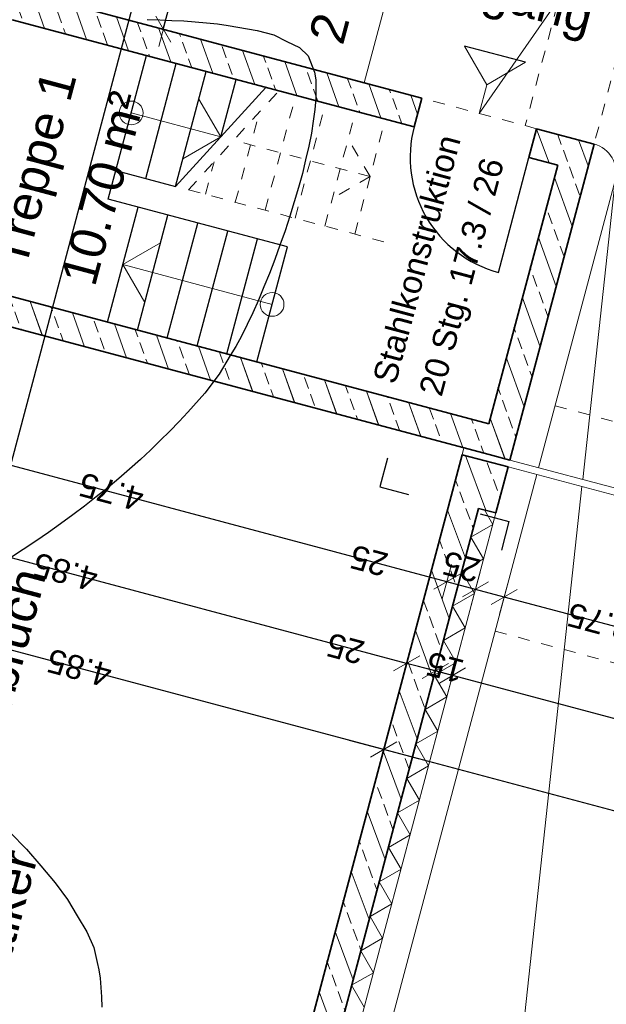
# Model space of a CAD drawing. Header units: metres. Extents: x 4462557 to 4462755, y 5328146 to 5328388.
# Tile 60 of 149: x 4462621.21 to 4462626.14, y 5328238.46 to 5328246.74. Entities that reach past the tile are written whole.
import ezdxf

# ---------------------------------------------------------------- set-up
doc = ezdxf.new("R2010")
doc.units = ezdxf.units.M
doc.header["$PDMODE"] = 65
doc.linetypes.add('AUSGEZOGEN', pattern=[0])
doc.linetypes.add('VERDECKT2_S2', pattern=[0.15000000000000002, 0.1, -0.05])
doc.layers.add('B31_BEWLIN', color=3, linetype='AUSGEZOGEN')
for name, color, linetype, lineweight in [('Maßlinie_Allgemein', 7, 'AUSGEZOGEN', 13), ('Schraffur', 7, 'AUSGEZOGEN', 158), ('Standard', 7, 'AUSGEZOGEN', 13)]:
    doc.layers.add(name, color=color, linetype=linetype, lineweight=lineweight)
doc.styles.add('ARIAL', font='ARIAL.TTF')
doc.dimstyles.new('_DIMSTYLE_10', dxfattribs={"dimtxt": 0.2, "dimasz": 0.3, "dimexe": 0, "dimexo": 1e-06, "dimgap": 0.1, "dimtad": 2, "dimdec": 3, "dimrnd": 0.005, "dimzin": 4, "dimdsep": 46, "dimtxsty": 'ARIAL', "dimblk1": 'ALL_ML_STRICH', "dimblk2": 'ALL_ML_STRICH', "dimsah": 1, "dimcen": 0, "dimse1": 1, "dimse2": 1, "dimclrd": 7, "dimclre": 7, "dimclrt": 7, "dimadec": 0, "dimazin": 0, "dimtfac": 1, "dimtdec": 0, "dimtix": 1, "dimtmove": 2, "dimatfit": 3, "dimfxl": 0, "dimtzin": 0, "dimlwd": 0, "dimlwe": 13, "dimarcsym": 0})
doc.dimstyles.new('_DIMSTYLE_13', dxfattribs={"dimtxt": 0.2, "dimasz": 0.3, "dimexe": 0, "dimexo": 0, "dimgap": 0.1, "dimtad": 2, "dimdec": 1, "dimlfac": 100, "dimrnd": 0.5, "dimzin": 4, "dimdsep": 46, "dimtxsty": 'ARIAL', "dimblk1": 'ALL_ML_STRICH', "dimblk2": 'ALL_ML_STRICH', "dimsah": 1, "dimcen": 0, "dimclrd": 7, "dimclre": 7, "dimclrt": 7, "dimadec": 0, "dimazin": 0, "dimtfac": 1, "dimtdec": 0, "dimtix": 1, "dimtmove": 2, "dimatfit": 3, "dimfxl": 0, "dimtvp": 1.2, "dimtzin": 0, "dimlwd": 0, "dimlwe": 13, "dimarcsym": 0})
doc.dimstyles.new('_DIMSTYLE_3', dxfattribs={"dimtxt": 0.2, "dimasz": 0.3, "dimexe": 0, "dimexo": 0, "dimgap": 0.1, "dimtad": 2, "dimrnd": 0.005, "dimzin": 4, "dimdsep": 46, "dimtxsty": 'ARIAL', "dimblk1": 'ALL_ML_STRICH', "dimblk2": 'ALL_ML_STRICH', "dimsah": 1, "dimcen": 0, "dimclrd": 7, "dimclre": 7, "dimclrt": 7, "dimadec": 0, "dimazin": 0, "dimtfac": 1, "dimtdec": 0, "dimtix": 1, "dimtmove": 2, "dimatfit": 3, "dimfxl": 0, "dimtzin": 0, "dimlwd": 0, "dimlwe": 13, "dimarcsym": 0})
doc.dimstyles.new('_DIMSTYLE_5', dxfattribs={"dimtxt": 0.2, "dimasz": 0.3, "dimexe": 0, "dimexo": 0, "dimgap": 0.1, "dimtad": 2, "dimdec": 3, "dimrnd": 0.005, "dimzin": 4, "dimdsep": 46, "dimtxsty": 'ARIAL', "dimblk1": 'ALL_ML_STRICH', "dimblk2": 'ALL_ML_STRICH', "dimsah": 1, "dimcen": 0, "dimclrd": 7, "dimclre": 7, "dimclrt": 7, "dimadec": 0, "dimazin": 0, "dimtfac": 1, "dimtdec": 0, "dimtix": 1, "dimtmove": 2, "dimatfit": 3, "dimfxl": 0, "dimtzin": 0, "dimlwd": 0, "dimlwe": 13, "dimarcsym": 0})
doc.dimstyles.new('_DIMSTYLE_7', dxfattribs={"dimtxt": 0.2, "dimasz": 0.3, "dimexe": 0, "dimexo": 1e-06, "dimgap": 0.1, "dimtad": 2, "dimrnd": 0.005, "dimzin": 4, "dimdsep": 46, "dimtxsty": 'ARIAL', "dimblk1": 'ALL_ML_STRICH', "dimblk2": 'ALL_ML_STRICH', "dimsah": 1, "dimcen": 0, "dimse1": 1, "dimse2": 1, "dimclrd": 7, "dimclre": 7, "dimclrt": 7, "dimadec": 0, "dimazin": 0, "dimtfac": 1, "dimtdec": 0, "dimtix": 1, "dimtmove": 2, "dimatfit": 3, "dimfxl": 0, "dimtzin": 0, "dimlwd": 0, "dimlwe": 13, "dimarcsym": 0})
pattern_1 = [(110, (0, 0), (-0.2819077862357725, -0.1026060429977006), []), (110, (-0.1409538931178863, -0.05130302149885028), (-0.2819077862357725, -0.1026060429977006), [0.1, -0.05])]

# ---------------------------------------------------------------- blocks, each defined once
blk = doc.blocks.new('ALL_ML_STRICH')
at = {"color": 0, "linetype": 'ByBlock', "lineweight": -2}
for p, q in [((-0.3, -0.3), (0.3, 0.3)), ((0, -0.5), (0, 0.5)), ((-1, 0), (0.5, 0))]:
    blk.add_line(p, q, dxfattribs=at)
blk = doc.blocks.new('*D133')
at = {"layer": 'DEFPOINTS', "color": 7, "linetype": 'AUSGEZOGEN', "lineweight": 13}
for p in [(4462623.691783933, 5328257.284837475), (4462616.632273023, 5328245.349666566), (4462620.255950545, 5328244.384544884)]:
    blk.add_point(p, dxfattribs=at)
at = {"layer": 'Maßlinie_Allgemein', "color": 7, "linetype": 'AUSGEZOGEN', "lineweight": -2}
blk.add_line((4462616.632273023, 5328245.349666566), (4462620.068106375, 5328258.249959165), dxfattribs=at)
at = {"layer": 'Maßlinie_Allgemein', "color": 7, "linetype": 'AUSGEZOGEN', "lineweight": 13, "xscale": 0.3, "yscale": 0.3, "zscale": 0.3}
for p, rotation in [((4462620.068106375, 5328258.249959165), 75.08618508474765), ((4462616.632273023, 5328245.349666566), 255.0861850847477)]:
    blk.add_blockref('ALL_ML_STRICH', p, dxfattribs=dict(at, rotation=rotation))
at = {"layer": 'Maßlinie_Allgemein', "color": 7, "linetype": 'AUSGEZOGEN', "lineweight": 13, "insert": (4462618.155044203, 5328251.857999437), "char_height": 0.2, "width": 1, "attachment_point": 5, "rotation": 75.08618508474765, "style": 'ARIAL'}
blk.add_mtext('\\A1;{\\A1;{13.35\\H0.132000;\\S^ ;}}', dxfattribs=at)
blk = doc.blocks.new('*D150')
at = {"layer": 'DEFPOINTS', "color": 7, "linetype": 'AUSGEZOGEN', "lineweight": 13}
for p in [(4462622.725469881, 5328257.542203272), (4462615.907537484, 5328245.542690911), (4462620.255950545, 5328244.384544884)]:
    blk.add_point(p, dxfattribs=at)
at = {"layer": 'Maßlinie_Allgemein', "color": 7, "linetype": 'AUSGEZOGEN', "lineweight": -2}
blk.add_line((4462615.907537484, 5328245.542690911), (4462619.343370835, 5328258.442983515), dxfattribs=at)
at = {"layer": 'Maßlinie_Allgemein', "color": 7, "linetype": 'AUSGEZOGEN', "lineweight": 13, "xscale": 0.3, "yscale": 0.3, "zscale": 0.3}
for p, rotation in [((4462619.343370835, 5328258.442983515), 75.08618508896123), ((4462615.907537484, 5328245.542690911), 255.0861850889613)]:
    blk.add_blockref('ALL_ML_STRICH', p, dxfattribs=dict(at, rotation=rotation))
at = {"layer": 'Maßlinie_Allgemein', "color": 7, "linetype": 'AUSGEZOGEN', "lineweight": 13, "insert": (4462617.430308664, 5328252.051023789), "char_height": 0.2, "width": 1, "attachment_point": 5, "rotation": 75.08618508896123, "style": 'ARIAL'}
blk.add_mtext('\\A1;{\\A1;{13.35\\H0.132000;\\S^ ;}}', dxfattribs=at)
blk = doc.blocks.new('*D159')
at = {"layer": 'DEFPOINTS', "color": 7, "linetype": 'AUSGEZOGEN', "lineweight": 13}
for p in [(4462629.534361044, 5328312.248479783), (4462615.182801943, 5328245.735715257), (4462620.255950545, 5328244.384544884)]:
    blk.add_point(p, dxfattribs=at)
at = {"layer": 'Maßlinie_Allgemein', "color": 7, "linetype": 'AUSGEZOGEN', "lineweight": -2}
blk.add_line((4462615.182801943, 5328245.735715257), (4462632.674879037, 5328311.412041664), dxfattribs=at)
at = {"layer": 'Maßlinie_Allgemein', "color": 7, "linetype": 'AUSGEZOGEN', "lineweight": 13, "xscale": 0.3, "yscale": 0.3, "zscale": 0.3}
for p, rotation in [((4462632.674879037, 5328311.412041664), 75.08618508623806), ((4462615.182801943, 5328245.735715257), 255.0861850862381)]:
    blk.add_blockref('ALL_ML_STRICH', p, dxfattribs=dict(at, rotation=rotation))
at = {"layer": 'Maßlinie_Allgemein', "color": 7, "linetype": 'AUSGEZOGEN', "lineweight": 13, "insert": (4462623.739269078, 5328278.652463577), "char_height": 0.2, "width": 1.2, "attachment_point": 5, "rotation": 75.08618508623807, "style": 'ARIAL'}
blk.add_mtext('\\A1;{\\A1;{67.96\\H0.132000;\\S5^ ;}}', dxfattribs=at)
blk = doc.blocks.new('*D276')
at = {"layer": 'DEFPOINTS', "color": 7, "linetype": 'AUSGEZOGEN', "lineweight": 13}
for p in [(4462621.913040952, 5328249.634930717), (4462621.205284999, 5328246.977567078), (4462622.413177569, 5328246.655859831)]:
    blk.add_point(p, dxfattribs=at)
at = {"layer": 'Maßlinie_Allgemein', "color": 7, "linetype": 'AUSGEZOGEN', "lineweight": -2}
for p, q in [((4462622.413177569, 5328246.655859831), (4462623.120933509, 5328249.313223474)), ((4462623.120933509, 5328249.313223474), (4462623.120933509, 5328249.313223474)), ((4462622.413177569, 5328246.655859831), (4462622.413177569, 5328246.655859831))]:
    blk.add_line(p, q, dxfattribs=at)
at = {"layer": 'Maßlinie_Allgemein', "color": 7, "linetype": 'AUSGEZOGEN', "lineweight": 13, "xscale": 0.3, "yscale": 0.3, "zscale": 0.3}
for p, rotation in [((4462623.120933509, 5328249.313223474), 75.0861849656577), ((4462622.413177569, 5328246.655859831), 255.0861849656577)]:
    blk.add_blockref('ALL_ML_STRICH', p, dxfattribs=dict(at, rotation=rotation))
at = {"layer": 'Maßlinie_Allgemein', "color": 7, "linetype": 'AUSGEZOGEN', "lineweight": 13, "insert": (4462622.574022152, 5328248.050128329), "char_height": 0.2, "width": 0.8, "attachment_point": 5, "rotation": 75.08618496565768, "style": 'ARIAL'}
blk.add_mtext('\\A1;{\\A1;{2.75\\H0.132000;\\S^ ;}}', dxfattribs=at)
blk = doc.blocks.new('*D322')
at = {"layer": 'DEFPOINTS', "color": 7, "linetype": 'AUSGEZOGEN', "lineweight": 13}
for p in [(4462625.555235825, 5328242.911054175), (4462627.938504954, 5328241.174173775), (4462627.912897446, 5328241.078026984)]:
    blk.add_point(p, dxfattribs=at)
at = {"layer": 'Maßlinie_Allgemein', "color": 7, "linetype": 'AUSGEZOGEN', "lineweight": -2}
for p, q in [((4462625.281141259, 5328241.881929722), (4462625.281141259, 5328241.881929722)), ((4462627.938504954, 5328241.174173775), (4462625.281141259, 5328241.881929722)), ((4462627.938504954, 5328241.174173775), (4462627.938504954, 5328241.174173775))]:
    blk.add_line(p, q, dxfattribs=at)
at = {"layer": 'Maßlinie_Allgemein', "color": 7, "linetype": 'AUSGEZOGEN', "lineweight": 13, "yscale": 0.3, "zscale": 0.3}
for p, xscale, rotation in [((4462625.281141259, 5328241.881929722), 0.3, 165.0861851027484), ((4462627.938504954, 5328241.174173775), 0.3000000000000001, 345.0861851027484)]:
    blk.add_blockref('ALL_ML_STRICH', p, dxfattribs=dict(at, xscale=xscale, rotation=rotation))
at = {"layer": 'Maßlinie_Allgemein', "color": 7, "linetype": 'AUSGEZOGEN', "lineweight": 13, "insert": (4462626.082800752, 5328241.671947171), "char_height": 0.2, "width": 0.8, "attachment_point": 5, "rotation": 165.0861851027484, "style": 'ARIAL'}
blk.add_mtext('\\A1;{\\A1;{2.75\\H0.132000;\\S^ ;}}', dxfattribs=at)
blk = doc.blocks.new('*D323')
at = {"layer": 'DEFPOINTS', "color": 7, "linetype": 'AUSGEZOGEN', "lineweight": 13}
for p in [(4462625.329099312, 5328243.033374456), (4462625.555235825, 5328242.911054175), (4462625.281141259, 5328241.881929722)]:
    blk.add_point(p, dxfattribs=at)
at = {"layer": 'Maßlinie_Allgemein', "color": 7, "linetype": 'AUSGEZOGEN', "lineweight": -2}
for p, q in [((4462625.039562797, 5328241.946271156), (4462625.039562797, 5328241.946271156)), ((4462625.281141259, 5328241.881929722), (4462625.039562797, 5328241.946271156)), ((4462625.281141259, 5328241.881929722), (4462625.281141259, 5328241.881929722))]:
    blk.add_line(p, q, dxfattribs=at)
at = {"layer": 'Maßlinie_Allgemein', "color": 7, "linetype": 'AUSGEZOGEN', "lineweight": 13, "yscale": 0.3, "zscale": 0.3}
for p, xscale, rotation in [((4462625.039562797, 5328241.946271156), 0.3, 165.0861851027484), ((4462625.281141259, 5328241.881929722), 0.3000000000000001, 345.0861851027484)]:
    blk.add_blockref('ALL_ML_STRICH', p, dxfattribs=dict(at, xscale=xscale, rotation=rotation))
at = {"layer": 'Maßlinie_Allgemein', "color": 7, "linetype": 'AUSGEZOGEN', "lineweight": 13, "insert": (4462624.919801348, 5328242.136926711), "char_height": 0.2, "width": 0.8, "attachment_point": 5, "rotation": 165.0861851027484, "style": 'ARIAL'}
blk.add_mtext('\\A1;{\\A1;{25\\H0.132000;\\S^ ;}}', dxfattribs=at)
blk = doc.blocks.new('*D324')
at = {"layer": 'DEFPOINTS', "color": 7, "linetype": 'AUSGEZOGEN', "lineweight": 13}
for p in [(4462625.151862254, 5328243.339294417), (4462625.329099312, 5328243.033374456), (4462625.039562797, 5328241.946271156)]:
    blk.add_point(p, dxfattribs=at)
at = {"layer": 'Maßlinie_Allgemein', "color": 7, "linetype": 'AUSGEZOGEN', "lineweight": -2}
for p, q in [((4462624.79798429, 5328242.010612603), (4462624.79798429, 5328242.010612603)), ((4462625.039562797, 5328241.946271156), (4462624.79798429, 5328242.010612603)), ((4462625.039562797, 5328241.946271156), (4462625.039562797, 5328241.946271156))]:
    blk.add_line(p, q, dxfattribs=at)
at = {"layer": 'Maßlinie_Allgemein', "color": 7, "linetype": 'AUSGEZOGEN', "lineweight": 13, "yscale": 0.3, "zscale": 0.3}
for p, xscale, rotation in [((4462624.79798429, 5328242.010612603), 0.3, 165.0861851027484), ((4462625.039562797, 5328241.946271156), 0.3000000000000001, 345.0861851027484)]:
    blk.add_blockref('ALL_ML_STRICH', p, dxfattribs=dict(at, xscale=xscale, rotation=rotation))
at = {"layer": 'Maßlinie_Allgemein', "color": 7, "linetype": 'AUSGEZOGEN', "lineweight": 13, "insert": (4462624.143232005, 5328242.1884632), "char_height": 0.2, "width": 0.8, "attachment_point": 5, "rotation": 165.0861851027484, "style": 'ARIAL'}
blk.add_mtext('\\A1;{\\A1;{25\\H0.132000;\\S^ ;}}', dxfattribs=at)
blk = doc.blocks.new('*D325')
at = {"layer": 'DEFPOINTS', "color": 7, "linetype": 'AUSGEZOGEN', "lineweight": 13}
for p in [(4462620.561870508, 5328244.561781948), (4462625.151862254, 5328243.339294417), (4462624.79798429, 5328242.010612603)]:
    blk.add_point(p, dxfattribs=at)
at = {"layer": 'Maßlinie_Allgemein', "color": 7, "linetype": 'AUSGEZOGEN', "lineweight": -2}
for p, q in [((4462620.207992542, 5328243.233100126), (4462620.207992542, 5328243.233100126)), ((4462624.79798429, 5328242.010612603), (4462620.207992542, 5328243.233100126)), ((4462624.79798429, 5328242.010612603), (4462624.79798429, 5328242.010612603))]:
    blk.add_line(p, q, dxfattribs=at)
at = {"layer": 'Maßlinie_Allgemein', "color": 7, "linetype": 'AUSGEZOGEN', "lineweight": 13, "yscale": 0.3, "zscale": 0.3}
for p, xscale, rotation in [((4462620.207992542, 5328243.233100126), 0.3, 165.0861851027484), ((4462624.79798429, 5328242.010612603), 0.3000000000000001, 345.0861851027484)]:
    blk.add_blockref('ALL_ML_STRICH', p, dxfattribs=dict(at, xscale=xscale, rotation=rotation))
at = {"layer": 'Maßlinie_Allgemein', "color": 7, "linetype": 'AUSGEZOGEN', "lineweight": 13, "insert": (4462621.975966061, 5328242.765751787), "char_height": 0.2, "width": 0.8, "attachment_point": 5, "rotation": 165.0861851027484, "style": 'ARIAL'}
blk.add_mtext('\\A1;{\\A1;{4.75\\H0.132000;\\S^ ;}}', dxfattribs=at)
blk = doc.blocks.new('*D330')
at = {"layer": 'DEFPOINTS', "color": 7, "linetype": 'AUSGEZOGEN', "lineweight": 13}
for p in [(4462625.329099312, 5328243.033374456), (4462631.126983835, 5328241.489179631), (4462630.644422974, 5328239.677340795)]:
    blk.add_point(p, dxfattribs=at)
at = {"layer": 'Maßlinie_Allgemein', "color": 7, "linetype": 'AUSGEZOGEN', "lineweight": -2}
for p, q in [((4462624.846538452, 5328241.221535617), (4462624.846538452, 5328241.221535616)), ((4462630.644422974, 5328239.677340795), (4462624.846538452, 5328241.221535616)), ((4462630.644422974, 5328239.677340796), (4462630.644422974, 5328239.677340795))]:
    blk.add_line(p, q, dxfattribs=at)
at = {"layer": 'Maßlinie_Allgemein', "color": 7, "linetype": 'AUSGEZOGEN', "lineweight": 13, "xscale": 0.3, "yscale": 0.3, "zscale": 0.3}
for p, rotation in [((4462624.846538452, 5328241.221535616), 165.0861850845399), ((4462630.644422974, 5328239.677340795), 345.0861850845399)]:
    blk.add_blockref('ALL_ML_STRICH', p, dxfattribs=dict(at, rotation=rotation))
at = {"layer": 'Maßlinie_Allgemein', "color": 7, "linetype": 'AUSGEZOGEN', "lineweight": 13, "insert": (4462627.219513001, 5328240.593052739), "char_height": 0.2, "width": 0.8, "attachment_point": 5, "rotation": 165.08618508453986, "style": 'ARIAL'}
blk.add_mtext('\\A1;{\\A1;{6.00\\H0.132000;\\S^ ;}}', dxfattribs=at)
blk = doc.blocks.new('*D331')
at = {"layer": 'DEFPOINTS', "color": 7, "linetype": 'AUSGEZOGEN', "lineweight": 13}
for p in [(4462625.184152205, 5328243.071979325), (4462625.329099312, 5328243.033374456), (4462624.846538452, 5328241.221535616)]:
    blk.add_point(p, dxfattribs=at)
at = {"layer": 'Maßlinie_Allgemein', "color": 7, "linetype": 'AUSGEZOGEN', "lineweight": -2}
for p, q in [((4462624.701591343, 5328241.260140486), (4462624.701591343, 5328241.260140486)), ((4462624.846538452, 5328241.221535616), (4462624.701591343, 5328241.260140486)), ((4462624.846538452, 5328241.221535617), (4462624.846538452, 5328241.221535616))]:
    blk.add_line(p, q, dxfattribs=at)
at = {"layer": 'Maßlinie_Allgemein', "color": 7, "linetype": 'AUSGEZOGEN', "lineweight": 13, "xscale": 0.3, "yscale": 0.3, "zscale": 0.3}
for p, rotation in [((4462624.846538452, 5328241.221535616), 345.0861850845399), ((4462624.701591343, 5328241.260140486), 165.0861850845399)]:
    blk.add_blockref('ALL_ML_STRICH', p, dxfattribs=dict(at, rotation=rotation))
at = {"layer": 'Maßlinie_Allgemein', "color": 7, "linetype": 'AUSGEZOGEN', "lineweight": 13, "insert": (4462624.782859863, 5328241.290539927), "char_height": 0.2, "width": 0.8, "attachment_point": 5, "rotation": 165.08618508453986, "style": 'ARIAL'}
blk.add_mtext('\\A1;{\\A1;{15\\H0.132000;\\S^ ;}}', dxfattribs=at)
blk = doc.blocks.new('*D332')
at = {"layer": 'DEFPOINTS', "color": 7, "linetype": 'AUSGEZOGEN', "lineweight": 13}
for p in [(4462624.942573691, 5328243.136320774), (4462625.184152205, 5328243.071979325), (4462624.701591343, 5328241.260140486)]:
    blk.add_point(p, dxfattribs=at)
at = {"layer": 'Maßlinie_Allgemein', "color": 7, "linetype": 'AUSGEZOGEN', "lineweight": -2}
for p, q in [((4462624.460012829, 5328241.324481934), (4462624.460012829, 5328241.324481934)), ((4462624.701591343, 5328241.260140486), (4462624.460012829, 5328241.324481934)), ((4462624.701591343, 5328241.260140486), (4462624.701591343, 5328241.260140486))]:
    blk.add_line(p, q, dxfattribs=at)
at = {"layer": 'Maßlinie_Allgemein', "color": 7, "linetype": 'AUSGEZOGEN', "lineweight": 13, "xscale": 0.3, "yscale": 0.3, "zscale": 0.3}
for p, rotation in [((4462624.460012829, 5328241.324481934), 165.0861850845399), ((4462624.701591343, 5328241.260140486), 345.0861850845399)]:
    blk.add_blockref('ALL_ML_STRICH', p, dxfattribs=dict(at, rotation=rotation))
at = {"layer": 'Maßlinie_Allgemein', "color": 7, "linetype": 'AUSGEZOGEN', "lineweight": 13, "insert": (4462623.945688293, 5328241.448723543), "char_height": 0.2, "width": 0.8, "attachment_point": 5, "rotation": 165.08618508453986, "style": 'ARIAL'}
blk.add_mtext('\\A1;{\\A1;{25\\H0.132000;\\S^ ;}}', dxfattribs=at)
blk = doc.blocks.new('*D333')
at = {"layer": 'DEFPOINTS', "color": 7, "linetype": 'AUSGEZOGEN', "lineweight": 13}
for p in [(4462620.255950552, 5328244.384544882), (4462624.942573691, 5328243.136320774), (4462624.460012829, 5328241.324481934)]:
    blk.add_point(p, dxfattribs=at)
at = {"layer": 'Maßlinie_Allgemein', "color": 7, "linetype": 'AUSGEZOGEN', "lineweight": -2}
for p, q in [((4462619.773389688, 5328242.572706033), (4462619.773389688, 5328242.572706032)), ((4462624.460012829, 5328241.324481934), (4462619.773389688, 5328242.572706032)), ((4462624.460012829, 5328241.324481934), (4462624.460012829, 5328241.324481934))]:
    blk.add_line(p, q, dxfattribs=at)
at = {"layer": 'Maßlinie_Allgemein', "color": 7, "linetype": 'AUSGEZOGEN', "lineweight": 13, "xscale": 0.3, "yscale": 0.3, "zscale": 0.3}
for p, rotation in [((4462619.773389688, 5328242.572706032), 165.0861850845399), ((4462624.460012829, 5328241.324481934), 345.0861850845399)]:
    blk.add_blockref('ALL_ML_STRICH', p, dxfattribs=dict(at, rotation=rotation))
at = {"layer": 'Maßlinie_Allgemein', "color": 7, "linetype": 'AUSGEZOGEN', "lineweight": 13, "insert": (4462621.589678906, 5328242.092489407), "char_height": 0.2, "width": 0.8, "attachment_point": 5, "rotation": 165.08618508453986, "style": 'ARIAL'}
blk.add_mtext('\\A1;{\\A1;{4.85\\H0.132000;\\S^ ;}}', dxfattribs=at)
blk = doc.blocks.new('*D335')
at = {"layer": 'DEFPOINTS', "color": 7, "linetype": 'AUSGEZOGEN', "lineweight": 13}
for p in [(4462624.942573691, 5328243.136320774), (4462631.513509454, 5328241.386233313), (4462630.837924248, 5328238.84965894)]:
    blk.add_point(p, dxfattribs=at)
at = {"layer": 'Maßlinie_Allgemein', "color": 7, "linetype": 'AUSGEZOGEN', "lineweight": -2}
for p, q in [((4462624.266988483, 5328240.599746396), (4462624.266988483, 5328240.599746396)), ((4462630.837924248, 5328238.84965894), (4462624.266988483, 5328240.599746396)), ((4462630.837924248, 5328238.84965894), (4462630.837924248, 5328238.84965894))]:
    blk.add_line(p, q, dxfattribs=at)
at = {"layer": 'Maßlinie_Allgemein', "color": 7, "linetype": 'AUSGEZOGEN', "lineweight": 13, "xscale": 0.3, "yscale": 0.3, "zscale": 0.3}
for p, rotation in [((4462624.266988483, 5328240.599746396), 165.0861850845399), ((4462630.837924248, 5328238.84965894), 345.0861850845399)]:
    blk.add_blockref('ALL_ML_STRICH', p, dxfattribs=dict(at, rotation=rotation))
at = {"layer": 'Maßlinie_Allgemein', "color": 7, "linetype": 'AUSGEZOGEN', "lineweight": 13, "insert": (4462627.026488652, 5328239.868317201), "char_height": 0.2, "width": 0.8, "attachment_point": 5, "rotation": 165.08618508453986, "style": 'ARIAL'}
blk.add_mtext('\\A1;{\\A1;{6.80\\H0.132000;\\S^ ;}}', dxfattribs=at)
blk = doc.blocks.new('*D336')
at = {"layer": 'DEFPOINTS', "color": 7, "linetype": 'AUSGEZOGEN', "lineweight": 13}
for p in [(4462620.255950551, 5328244.384544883), (4462624.942573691, 5328243.136320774), (4462624.266988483, 5328240.599746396)]:
    blk.add_point(p, dxfattribs=at)
at = {"layer": 'Maßlinie_Allgemein', "color": 7, "linetype": 'AUSGEZOGEN', "lineweight": -2}
for p, q in [((4462619.58036534, 5328241.847970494), (4462619.58036534, 5328241.847970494)), ((4462624.266988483, 5328240.599746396), (4462619.58036534, 5328241.847970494)), ((4462624.266988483, 5328240.599746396), (4462624.266988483, 5328240.599746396))]:
    blk.add_line(p, q, dxfattribs=at)
at = {"layer": 'Maßlinie_Allgemein', "color": 7, "linetype": 'AUSGEZOGEN', "lineweight": 13, "xscale": 0.3, "yscale": 0.3, "zscale": 0.3}
for p, rotation in [((4462619.58036534, 5328241.847970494), 165.0861850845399), ((4462624.266988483, 5328240.599746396), 345.0861850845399)]:
    blk.add_blockref('ALL_ML_STRICH', p, dxfattribs=dict(at, rotation=rotation))
at = {"layer": 'Maßlinie_Allgemein', "color": 7, "linetype": 'AUSGEZOGEN', "lineweight": 13, "insert": (4462621.706732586, 5328241.285168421), "char_height": 0.2, "width": 0.8, "attachment_point": 5, "rotation": 165.08618508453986, "style": 'ARIAL'}
blk.add_mtext('\\A1;{\\A1;{4.85\\H0.132000;\\S^ ;}}', dxfattribs=at)
blk = doc.blocks.new('*D510')
at = {"layer": 'DEFPOINTS', "color": 7, "linetype": 'AUSGEZOGEN', "lineweight": 13}
for p in [(4462624.584716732, 5328330.936036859), (4462595.123819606, 5328235.124836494), (4462603.743295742, 5328232.829145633)]:
    blk.add_point(p, dxfattribs=at)
at = {"layer": 'Maßlinie_Allgemein', "color": 7, "linetype": 'AUSGEZOGEN', "lineweight": -2}
for p, q in [((4462603.743295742, 5328232.829145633), (4462629.522581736, 5328329.620897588)), ((4462629.522581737, 5328329.620897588), (4462629.522581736, 5328329.620897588)), ((4462603.743295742, 5328232.829145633), (4462603.743295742, 5328232.829145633))]:
    blk.add_line(p, q, dxfattribs=at)
at = {"layer": 'Maßlinie_Allgemein', "color": 7, "linetype": 'AUSGEZOGEN', "lineweight": 13, "xscale": 0.3, "yscale": 0.3, "zscale": 0.3}
for p, rotation in [((4462629.522581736, 5328329.620897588), 75.08618496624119), ((4462603.743295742, 5328232.829145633), 255.0861849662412)]:
    blk.add_blockref('ALL_ML_STRICH', p, dxfattribs=dict(at, rotation=rotation))
at = {"layer": 'Maßlinie_Allgemein', "color": 7, "linetype": 'AUSGEZOGEN', "lineweight": 13, "insert": (4462616.44138705, 5328281.296171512), "char_height": 0.2, "width": 1.4, "attachment_point": 5, "rotation": 75.08618496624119, "style": 'ARIAL'}
blk.add_mtext('\\A1;{\\A1;{100.16\\H0.132000;\\S5^ ;}}', dxfattribs=at)

msp = doc.modelspace()

# ---------------------------------------------------------------- hatches: boundary and pattern name
at = {"layer": 'Schraffur', "linetype": 'AUSGEZOGEN', "lineweight": 18}
h = msp.add_hatch(dxfattribs=at)
h.set_pattern_fill('SCHRAFFUR_7', scale=0.09999999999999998, angle=65, style=0, pattern_type=2)
h.set_pattern_definition(pattern_1)
h.paths.add_polyline_path([(4462621.791043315, 5328249.176874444), (4462621.549252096, 5328249.240417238), (4462620.294408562, 5328244.528940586), (4462620.307253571, 5328244.525498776), (4462620.33095055, 5328244.514448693), (4462620.352368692, 5328244.49945155), (4462620.370857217, 5328244.480963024), (4462620.385854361, 5328244.459544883), (4462620.396904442, 5328244.435847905), (4462620.403671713, 5328244.41059211), (4462620.40595055, 5328244.384544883), (4462620.403671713, 5328244.358497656), (4462620.400346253, 5328244.346086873), (4462625.184152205, 5328243.071979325), (4462625.329099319, 5328243.033374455), (4462626.036855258, 5328245.690738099), (4462625.553698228, 5328245.819420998), (4462625.48935678, 5328245.577842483), (4462625.730935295, 5328245.513501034), (4462625.151862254, 5328243.339294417), (4462620.561870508, 5328244.561781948), (4462621.140943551, 5328246.735988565), (4462624.523042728, 5328245.83520828), (4462624.587384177, 5328246.076786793), (4462621.205284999, 5328246.977567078)], flags=0)
h = msp.add_hatch(dxfattribs=at)
h.set_pattern_fill('SCHRAFFUR_7', scale=0.09999999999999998, angle=65, style=0, pattern_type=2)
h.set_pattern_definition(pattern_1)
h.paths.add_polyline_path([(4462620.561870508, 5328244.561781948), (4462620.497529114, 5328244.320203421), (4462625.329099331, 5328243.033374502), (4462626.036855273, 5328245.690738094), (4462625.553698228, 5328245.819420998), (4462625.48935678, 5328245.577842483), (4462625.73093531, 5328245.51350103), (4462625.151862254, 5328243.339294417)], flags=0)
h = msp.add_hatch(dxfattribs=at)
h.set_pattern_fill('SCHRAFFUR_7', scale=0.09999999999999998, angle=65, style=0, pattern_type=2)
h.set_pattern_definition(pattern_1)
h.paths.add_polyline_path([(4462625.210711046, 5328242.588869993), (4462625.313657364, 5328242.975395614), (4462625.168710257, 5328243.014000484), (4462624.927131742, 5328243.078341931), (4462620.975038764, 5328228.239684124), (4462621.361564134, 5328228.136737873), (4462621.464510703, 5328228.523263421), (4462621.319563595, 5328228.56186829), (4462625.065763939, 5328242.627474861)], flags=0)

# ---------------------------------------------------------------- linework, layer by layer
at = {"layer": 'B31_BEWLIN', "color": 250, "linetype": 'AUSGEZOGEN'}
for points in [[(4462622.277251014, 5328246.738948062), (4462622.382966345, 5328246.73590357), (4462622.484140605, 5328246.73053988), (4462622.585314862, 5328246.72517619), (4462622.682732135, 5328246.718113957), (4462622.775608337, 5328246.70873253), (4462622.869268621, 5328246.699971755), (4462622.957603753, 5328246.688271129), (4462623.039993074, 5328246.674414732), (4462623.203987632, 5328246.646081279), (4462623.344035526, 5328246.607720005), (4462623.45167527, 5328246.55390843), (4462623.558694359, 5328246.500880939), (4462623.63268464, 5328246.43318723), (4462623.666333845, 5328246.346538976), (4462623.685076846, 5328246.296106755), (4462623.695200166, 5328246.230148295), (4462623.696044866, 5328246.151743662), (4462623.696889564, 5328246.073339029), (4462623.689076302, 5328245.98170414), (4462623.673879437, 5328245.881673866), (4462623.658682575, 5328245.781643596), (4462623.636722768, 5328245.672433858), (4462623.609895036, 5328245.558095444), (4462623.583067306, 5328245.443757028), (4462623.551371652, 5328245.32428994), (4462623.515298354, 5328245.203908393), (4462623.47844097, 5328245.082906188), (4462623.437205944, 5328244.960989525), (4462623.393324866, 5328244.840804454), (4462623.350848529, 5328244.720455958), (4462623.305726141, 5328244.601839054), (4462623.25985272, 5328244.489004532), (4462623.213358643, 5328244.376954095), (4462623.16532945, 5328244.270065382), (4462623.117660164, 5328244.172389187), (4462623.069990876, 5328244.074712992), (4462623.022060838, 5328243.987033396), (4462622.976747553, 5328243.912490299), (4462622.88281362, 5328243.756924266), (4462622.761734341, 5328243.597312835), (4462622.619257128, 5328243.437343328), (4462622.547316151, 5328243.357440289), (4462622.46959279, 5328243.276786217), (4462622.387655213, 5328243.196622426), (4462622.306501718, 5328243.117079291), (4462622.220349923, 5328243.037405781), (4462622.129983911, 5328242.958222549), (4462622.039617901, 5328242.879039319), (4462621.945821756, 5328242.800967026), (4462621.848595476, 5328242.724005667), (4462621.751369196, 5328242.64704431), (4462621.651496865, 5328242.571814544), (4462621.548978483, 5328242.498316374), (4462621.4464601, 5328242.424818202), (4462621.341916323, 5328242.352267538), (4462621.235510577, 5328242.282069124), (4462621.127700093, 5328242.212034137)], [(4462622.277251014, 5328246.738948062), (4462622.382966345, 5328246.73590357), (4462622.484140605, 5328246.73053988), (4462622.585314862, 5328246.72517619), (4462622.682732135, 5328246.718113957), (4462622.775608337, 5328246.70873253), (4462622.869268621, 5328246.699971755), (4462622.957603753, 5328246.688271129), (4462623.039993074, 5328246.674414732), (4462623.203987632, 5328246.646081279), (4462623.344035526, 5328246.607720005), (4462623.45167527, 5328246.55390843), (4462623.558694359, 5328246.500880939), (4462623.63268464, 5328246.43318723), (4462623.666333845, 5328246.346538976), (4462623.685076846, 5328246.296106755), (4462623.695200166, 5328246.230148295), (4462623.696044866, 5328246.151743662), (4462623.696889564, 5328246.073339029), (4462623.689076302, 5328245.98170414), (4462623.673879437, 5328245.881673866), (4462623.658682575, 5328245.781643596), (4462623.636722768, 5328245.672433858), (4462623.609895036, 5328245.558095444), (4462623.583067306, 5328245.443757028), (4462623.551371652, 5328245.32428994), (4462623.515298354, 5328245.203908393), (4462623.47844097, 5328245.082906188), (4462623.437205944, 5328244.960989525), (4462623.393324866, 5328244.840804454), (4462623.350848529, 5328244.720455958), (4462623.305726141, 5328244.601839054), (4462623.25985272, 5328244.489004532), (4462623.213358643, 5328244.376954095), (4462623.16532945, 5328244.270065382), (4462623.117660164, 5328244.172389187), (4462623.069990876, 5328244.074712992), (4462623.022060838, 5328243.987033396), (4462622.976747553, 5328243.912490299), (4462622.88281362, 5328243.756924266), (4462622.761734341, 5328243.597312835), (4462622.619257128, 5328243.437343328), (4462622.547316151, 5328243.357440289), (4462622.46959279, 5328243.276786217), (4462622.387655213, 5328243.196622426), (4462622.306501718, 5328243.117079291), (4462622.220349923, 5328243.037405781), (4462622.129983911, 5328242.958222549), (4462622.039617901, 5328242.879039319), (4462621.945821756, 5328242.800967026), (4462621.848595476, 5328242.724005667), (4462621.751369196, 5328242.64704431), (4462621.651496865, 5328242.571814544), (4462621.548978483, 5328242.498316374), (4462621.4464601, 5328242.424818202), (4462621.341916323, 5328242.352267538), (4462621.235510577, 5328242.282069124), (4462621.127700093, 5328242.212034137)], [(4462621.126550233, 5328239.902649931), (4462621.263880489, 5328239.761382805), (4462621.384190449, 5328239.620672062), (4462621.505121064, 5328239.479177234), (4462621.60841073, 5328239.339022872), (4462621.689387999, 5328239.202888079), (4462621.770365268, 5328239.066753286), (4462621.827625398, 5328238.934801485), (4462621.856962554, 5328238.810476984), (4462621.870704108, 5328238.748261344), (4462621.880957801, 5328238.677304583), (4462621.887421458, 5328238.598246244), (4462621.893264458, 5328238.519971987), (4462621.895317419, 5328238.43359615)], [(4462621.126550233, 5328239.902649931), (4462621.263880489, 5328239.761382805), (4462621.384190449, 5328239.620672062), (4462621.505121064, 5328239.479177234), (4462621.60841073, 5328239.339022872), (4462621.689387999, 5328239.202888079), (4462621.770365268, 5328239.066753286), (4462621.827625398, 5328238.934801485), (4462621.856962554, 5328238.810476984), (4462621.870704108, 5328238.748261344), (4462621.880957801, 5328238.677304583), (4462621.887421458, 5328238.598246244), (4462621.893264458, 5328238.519971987), (4462621.895317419, 5328238.43359615)]]:
    msp.add_lwpolyline(points, dxfattribs=at)
at = {"layer": 'Standard', "color": 7, "linetype": 'VERDECKT2_S2', "lineweight": 18}
for p, q in [((4462626.808237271, 5328250.918306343), (4462625.457066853, 5328245.845157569)), ((4462626.744611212, 5328248.348101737), (4462626.036855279, 5328245.690738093)), ((4462622.625563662, 5328245.305718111), (4462623.385412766, 5328246.13820195)), ((4462623.270373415, 5328245.133981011), (4462623.52773921, 5328246.100295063)), ((4462623.019131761, 5328245.200896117), (4462623.22071252, 5328245.957757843)), ((4462623.521615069, 5328245.067065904), (4462623.778980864, 5328246.033379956)), ((4462623.772856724, 5328245.000150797), (4462624.030222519, 5328245.966464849)), ((4462624.024098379, 5328244.93323569), (4462624.281464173, 5328245.899549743)), ((4462625.457066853, 5328245.845157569), (4462625.605968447, 5328245.805499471)), ((4462624.152781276, 5328245.416392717), (4462623.005488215, 5328245.721960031)), ((4462624.152781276, 5328245.416392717), (4462623.968454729, 5328245.734549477)), ((4462622.767890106, 5328245.267811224), (4462622.840787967, 5328245.541515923)), ((4462624.152781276, 5328245.416392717), (4462623.834624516, 5328245.23206617)), ((4462622.625563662, 5328245.305718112), (4462624.275340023, 5328244.866320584)), ((4462625.70946166, 5328243.49011552), (4462631.024189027, 5328242.074603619)), ((4462625.204620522, 5328241.594622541), (4462630.51934794, 5328240.179110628))]:
    msp.add_line(p, q, dxfattribs=at)
at = {"layer": 'Standard', "color": 7, "linetype": 'AUSGEZOGEN', "lineweight": 25}
for p, q in [((4462622.699143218, 5328248.894339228), (4462617.587677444, 5328229.702662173)), ((4462625.459359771, 5328246.377670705), (4462624.946894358, 5328246.514159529)), ((4462621.949823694, 5328245.22697803), (4462622.271530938, 5328246.434870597)), ((4462622.265406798, 5328245.401641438), (4462622.522772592, 5328246.36795549)), ((4462622.516648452, 5328245.334726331), (4462622.774014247, 5328246.301040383)), ((4462622.896573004, 5328245.75096825), (4462623.025255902, 5328246.234125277)), ((4462622.516648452, 5328245.334726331), (4462623.276497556, 5328246.16721017)), ((4462625.23199099, 5328244.61152843), (4462625.489356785, 5328245.577842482)), ((4462622.014165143, 5328245.468556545), (4462622.516648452, 5328245.334726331)), ((4462623.457273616, 5328244.825487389), (4462621.949823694, 5328245.22697803)), ((4462621.943699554, 5328244.193748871), (4462622.201065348, 5328245.160062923)), ((4462622.194941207, 5328244.126833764), (4462622.452307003, 5328245.093147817)), ((4462622.44618286, 5328244.059918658), (4462622.703548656, 5328245.02623271)), ((4462622.697424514, 5328243.993003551), (4462622.954790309, 5328244.959317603)), ((4462622.948666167, 5328243.926088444), (4462623.206031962, 5328244.892402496)), ((4462623.199907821, 5328243.859173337), (4462623.457273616, 5328244.825487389)), ((4462624.298443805, 5328243.049161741), (4462624.234102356, 5328242.807583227)), ((4462624.234102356, 5328242.807583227), (4462624.475680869, 5328242.743241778)), ((4462625.079626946, 5328242.582388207), (4462625.321205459, 5328242.518046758)), ((4462625.321205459, 5328242.518046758), (4462625.256864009, 5328242.276468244))]:
    msp.add_line(p, q, dxfattribs=at)
at = {"layer": 'Standard', "color": 7, "linetype": 'AUSGEZOGEN', "lineweight": 13}
for p, q in [((4462624.10422715, 5328246.205469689), (4462624.811983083, 5328248.862833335)), ((4462625.134882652, 5328246.18968241), (4462624.946894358, 5328246.514159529)), ((4462625.134882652, 5328246.18968241), (4462625.459359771, 5328246.377670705)), ((4462625.134882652, 5328246.18968241), (4462625.070541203, 5328245.948103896)), ((4462626.214092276, 5328245.384818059), (4462625.94148783, 5328242.870272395)), ((4462624.927131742, 5328243.078341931), (4462624.942573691, 5328243.136320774)), ((4462625.313657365, 5328242.975395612), (4462631.111541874, 5328241.43120074)), ((4462631.126983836, 5328241.489179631), (4462625.329099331, 5328243.033374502)), ((4462625.934945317, 5328242.809923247), (4462624.429521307, 5328228.923658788)), ((4462625.114079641, 5328242.614606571), (4462625.184974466, 5328242.492238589)), ((4462625.184974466, 5328242.492238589), (4462625.001422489, 5328242.38589635)), ((4462625.001422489, 5328242.38589635), (4462625.107764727, 5328242.202344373)), ((4462625.107764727, 5328242.202344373), (4462624.924212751, 5328242.096002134)), ((4462624.924212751, 5328242.096002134), (4462625.030554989, 5328241.912450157)), ((4462625.030554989, 5328241.912450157), (4462624.847003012, 5328241.806107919)), ((4462624.847003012, 5328241.806107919), (4462624.95334525, 5328241.622555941)), ((4462624.95334525, 5328241.622555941), (4462624.769793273, 5328241.516213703)), ((4462624.769793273, 5328241.516213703), (4462624.876135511, 5328241.332661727)), ((4462624.876135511, 5328241.332661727), (4462624.692583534, 5328241.226319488)), ((4462624.692583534, 5328241.226319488), (4462624.798925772, 5328241.042767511)), ((4462624.798925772, 5328241.042767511), (4462624.615373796, 5328240.936425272)), ((4462624.615373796, 5328240.936425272), (4462624.721716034, 5328240.752873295)), ((4462624.721716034, 5328240.752873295), (4462624.538164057, 5328240.646531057)), ((4462624.538164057, 5328240.646531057), (4462624.644506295, 5328240.462979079)), ((4462624.644506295, 5328240.462979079), (4462624.460954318, 5328240.356636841)), ((4462624.460954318, 5328240.356636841), (4462624.567296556, 5328240.173084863)), ((4462624.567296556, 5328240.173084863), (4462624.38374458, 5328240.066742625)), ((4462624.38374458, 5328240.066742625), (4462624.490086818, 5328239.883190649)), ((4462624.490086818, 5328239.883190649), (4462624.306534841, 5328239.776848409)), ((4462624.306534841, 5328239.776848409), (4462624.412877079, 5328239.593296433)), ((4462624.412877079, 5328239.593296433), (4462624.229325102, 5328239.486954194)), ((4462624.229325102, 5328239.486954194), (4462624.33566734, 5328239.303402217)), ((4462624.33566734, 5328239.303402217), (4462624.152115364, 5328239.197059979)), ((4462624.152115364, 5328239.197059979), (4462624.258457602, 5328239.013508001)), ((4462624.258457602, 5328239.013508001), (4462624.074905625, 5328238.907165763)), ((4462624.074905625, 5328238.907165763), (4462624.181247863, 5328238.723613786)), ((4462624.181247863, 5328238.723613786), (4462623.997695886, 5328238.617271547)), ((4462623.997695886, 5328238.617271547), (4462624.104038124, 5328238.43371957))]:
    msp.add_line(p, q, dxfattribs=at)
at = {"layer": 'Standard', "color": 253, "linetype": 'AUSGEZOGEN', "lineweight": 18}
msp.add_line((4462625.070541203, 5328245.948103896), (4462626.744611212, 5328248.348101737), dxfattribs=at)
at = {"layer": 'Standard', "color": 7, "linetype": 'AUSGEZOGEN', "lineweight": 35}
for p, q in [((4462621.205285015, 5328246.977567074), (4462624.587384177, 5328246.076786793)), ((4462621.140943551, 5328246.735988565), (4462624.523042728, 5328245.83520828)), ((4462624.587384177, 5328246.076786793), (4462624.523042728, 5328245.83520828)), ((4462625.48935678, 5328245.577842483), (4462625.553698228, 5328245.819420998)), ((4462625.553698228, 5328245.819420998), (4462626.036855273, 5328245.690738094)), ((4462626.036855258, 5328245.690738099), (4462625.329099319, 5328243.033374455)), ((4462625.48935678, 5328245.577842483), (4462625.73093531, 5328245.51350103)), ((4462625.151862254, 5328243.339294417), (4462625.730935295, 5328245.513501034)), ((4462620.561870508, 5328244.561781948), (4462625.151862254, 5328243.339294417)), ((4462620.255950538, 5328244.384544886), (4462625.184152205, 5328243.071979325)), ((4462620.975038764, 5328228.239684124), (4462624.927131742, 5328243.078341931)), ((4462624.927131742, 5328243.078341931), (4462625.313657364, 5328242.97539561)), ((4462625.184152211, 5328243.071979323), (4462625.329099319, 5328243.033374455)), ((4462625.313657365, 5328242.975395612), (4462625.210711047, 5328242.588869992)), ((4462625.065763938, 5328242.627474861), (4462621.319563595, 5328228.56186829)), ((4462625.065763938, 5328242.627474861), (4462625.210711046, 5328242.588869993))]:
    msp.add_line(p, q, dxfattribs=at)
at = {"layer": 'Standard', "color": 7, "linetype": 'AUSGEZOGEN', "lineweight": 18}
for p, q in [((4462622.896573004, 5328245.75096825), (4462622.712246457, 5328246.069125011)), ((4462622.896573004, 5328245.75096825), (4462622.142848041, 5328245.95171357)), ((4462622.896573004, 5328245.75096825), (4462622.578416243, 5328245.566641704)), ((4462626.214092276, 5328245.384818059), (4462625.570677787, 5328242.969033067)), ((4462622.072382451, 5328244.676905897), (4462622.390539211, 5328244.861232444)), ((4462622.072382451, 5328244.676905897), (4462623.328590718, 5328244.342330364)), ((4462622.072382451, 5328244.676905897), (4462622.256708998, 5328244.358749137)), ((4462625.555235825, 5328242.911054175), (4462621.667484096, 5328228.313974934)), ((4462625.210711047, 5328242.588869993), (4462621.464510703, 5328228.523263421))]:
    msp.add_line(p, q, dxfattribs=at)
at = {"layer": 'Standard', "color": 7, "linetype": 'VERDECKT2_S2', "lineweight": 13}
msp.add_line((4462625.553698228, 5328245.819420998), (4462624.587384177, 5328246.076786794), dxfattribs=at)
at = {"layer": 'Standard', "color": 7, "linetype": 'AUSGEZOGEN', "lineweight": 18}
for centre in [(4462622.142848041, 5328245.95171357), (4462623.328590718, 5328244.342330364)]:
    msp.add_circle(centre, 0.1, dxfattribs=at)
at = {"layer": 'Standard', "color": 7, "linetype": 'AUSGEZOGEN', "lineweight": 25}
msp.add_arc((4462625.48935678, 5328245.577842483), 0.9999999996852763, 165.086184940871, 255.0861853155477, dxfattribs=at)
at = {"layer": 'Standard', "color": 7, "linetype": 'AUSGEZOGEN', "lineweight": 18}
msp.add_arc((4462625.972513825, 5328245.449159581), 0.2500000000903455, 345.0861851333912, 75.08618513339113, dxfattribs=at)

# ---------------------------------------------------------------- texts
at = {"layer": 'Standard', "color": 7, "linetype": 'AUSGEZOGEN', "lineweight": 18, "char_height": 0.3, "style": 'ARIAL'}
for s, insert, width, attachment_point, rotation in [('\\W1.00;2\\~Motorräder', (4462623.926990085, 5328246.511389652), 2.560530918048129, 7, 75.08618498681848), ('\\W1.00;Zugang', (4462625.324088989, 5328246.900082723), 1.580589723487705, 5, 345.08618500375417)]:
    msp.add_mtext(s, dxfattribs=dict(at, insert=insert, width=width, attachment_point=attachment_point, rotation=rotation))
at = {"layer": 'Standard', "color": 7, "linetype": 'AUSGEZOGEN', "lineweight": 18, "style": 'ARIAL'}
for s, insert, char_height, width, attachment_point, rotation, line_spacing_factor in [('{\\fArial|i0|b0;\\H0.300000;\\W1.000000;\\C7;Treppe 1}\\P{\\fArial|i0|b0;\\H0.300000;\\W1.000000;\\C7;10.70 m²}\\P', (4462620.964421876, 5328244.713282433), 0.3, 1.833379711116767, 1, 75.08618501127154, 1.204819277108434), ('{\\fArial|i0|b0;\\H0.200000;\\W1.000000;\\C7;Stahlkonstruktion}\\P{\\fArial|i0|b0;\\H0.200000;\\W1.000000;\\C7;20 Stg. 17.3 / 26}\\P', (4462624.172458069, 5328243.713250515), 0.2, 2.253759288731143, 1, 75.08618489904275, 1.204819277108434), ('{\\fArial|i0|b0;\\H0.300000;\\W1.000000;\\C7;mit Gegenböschung im Zuge Abbruch}\\P{\\fArial|i0|b0;\\H0.300000;\\W1.000000;\\C7;nach Statiker}\\P', (4462620.232216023, 5328238.738263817), 0.3, 7.240709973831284, 2, 75.08618516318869, 1.084337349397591)]:
    msp.add_mtext(s, dxfattribs=dict(at, insert=insert, char_height=char_height, width=width, attachment_point=attachment_point, rotation=rotation, line_spacing_factor=line_spacing_factor))

# ---------------------------------------------------------------- dimensions: what is measured, and where the dimension line sits
at = {"layer": 'Maßlinie_Allgemein', "color": 7, "linetype": 'AUSGEZOGEN', "lineweight": 13}
for base, p1, p2, angle, dimstyle, picture, middle in [((4462629.522581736, 5328329.620897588), (4462603.743295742, 5328232.829145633), (4462629.522581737, 5328329.620897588), 75.08618496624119, '_DIMSTYLE_5', '*D510', (4462616.44138705, 5328281.296171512)), ((4462632.674879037, 5328311.412041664), (4462620.255949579, 5328244.384545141), (4462629.53436201, 5328312.248479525), 75.08618508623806, '_DIMSTYLE_10', '*D159', (4462623.739269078, 5328278.652463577)), ((4462619.343370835, 5328258.442983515), (4462620.255949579, 5328244.384545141), (4462622.725468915, 5328257.54220353), 75.08618508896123, '_DIMSTYLE_7', '*D150', (4462617.430308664, 5328252.051023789)), ((4462620.068106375, 5328258.249959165), (4462620.255949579, 5328244.384545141), (4462623.691782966, 5328257.284837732), 75.08618508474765, '_DIMSTYLE_7', '*D133', (4462618.155044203, 5328251.857999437)), ((4462623.120933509, 5328249.313223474), (4462622.413177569, 5328246.655859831), (4462623.120933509, 5328249.313223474), 75.0861849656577, '_DIMSTYLE_3', '*D276', (4462622.574022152, 5328248.050128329)), ((4462620.207992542, 5328243.233100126), (4462624.79798429, 5328242.010612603), (4462620.207992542, 5328243.233100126), 165.0861851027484, '_DIMSTYLE_3', '*D325', (4462621.975966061, 5328242.765751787)), ((4462619.58036534, 5328241.847970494), (4462624.266988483, 5328240.599746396), (4462619.58036534, 5328241.847970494), 165.0861850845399, '_DIMSTYLE_3', '*D336', (4462621.706732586, 5328241.285168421)), ((4462619.773389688, 5328242.572706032), (4462624.460012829, 5328241.324481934), (4462619.773389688, 5328242.572706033), 165.0861850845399, '_DIMSTYLE_3', '*D333', (4462621.589678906, 5328242.092489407)), ((4462624.79798429, 5328242.010612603), (4462625.039562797, 5328241.946271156), (4462624.79798429, 5328242.010612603), 165.0861851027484, '_DIMSTYLE_13', '*D324', (4462624.143232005, 5328242.1884632)), ((4462624.460012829, 5328241.324481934), (4462624.701591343, 5328241.260140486), (4462624.460012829, 5328241.324481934), 165.0861850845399, '_DIMSTYLE_13', '*D332', (4462623.945688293, 5328241.448723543)), ((4462624.266988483, 5328240.599746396), (4462630.837924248, 5328238.84965894), (4462624.266988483, 5328240.599746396), 165.0861850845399, '_DIMSTYLE_3', '*D335', (4462627.026488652, 5328239.868317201)), ((4462624.701591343, 5328241.260140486), (4462624.846538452, 5328241.221535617), (4462624.701591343, 5328241.260140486), 165.0861850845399, '_DIMSTYLE_13', '*D331', (4462624.782859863, 5328241.290539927)), ((4462625.039562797, 5328241.946271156), (4462625.281141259, 5328241.881929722), (4462625.039562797, 5328241.946271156), 165.0861851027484, '_DIMSTYLE_13', '*D323', (4462624.919801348, 5328242.136926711)), ((4462624.846538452, 5328241.221535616), (4462630.644422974, 5328239.677340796), (4462624.846538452, 5328241.221535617), 165.0861850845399, '_DIMSTYLE_3', '*D330', (4462627.219513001, 5328240.593052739)), ((4462625.281141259, 5328241.881929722), (4462627.938504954, 5328241.174173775), (4462625.281141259, 5328241.881929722), 165.0861851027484, '_DIMSTYLE_3', '*D322', (4462626.082800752, 5328241.671947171))]:
    dim = msp.add_linear_dim(base=base, p1=p1, p2=p2, angle=angle, dimstyle=dimstyle, override={"dimpost": '<>', "dimclrd": 7, "dimclre": 7, "dimclrt": 7, "dimlwd": 0, "dimlwe": 13}, dxfattribs=at)
    dim.commit()
    dim.dimension.update_dxf_attribs({"geometry": picture, "text_midpoint": middle, "dimtype": 160})

doc.saveas('drawing.dxf')
